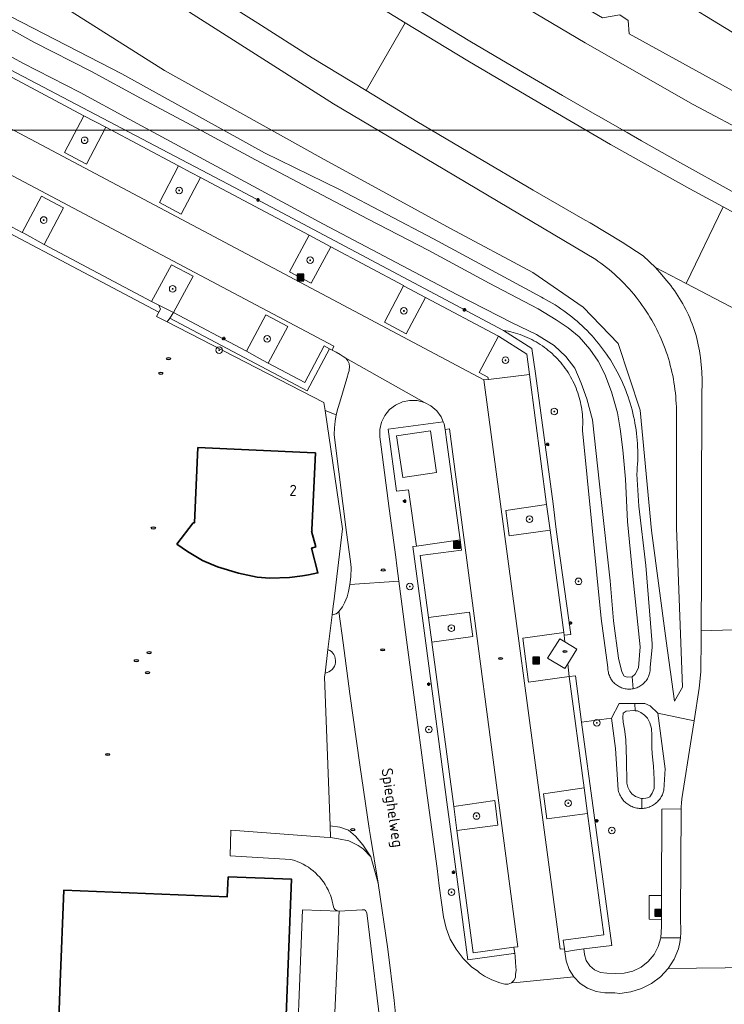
# Model space of a CAD drawing. Header units: metres. Extents: x 152610 to 160096, y 456114 to 462495.
# Tile 204 of 256: x 156721 to 156807, y 461602 to 461721. Entities that reach past the tile are written whole.
import ezdxf
from ezdxf.enums import TextEntityAlignment as Align

# ---------------------------------------------------------------- set-up
doc = ezdxf.new("R2010")
doc.units = ezdxf.units.M
doc.header["$LTSCALE"] = 0.5
doc.layers.get('0').update_dxf_attribs({"linetype": 'CONTINUOUS'})
for name, color, linetype, lineweight in [('B-PV-GR-BEPLANTING_CULTUUR_BODEMBEDEKKER-GV', 251, 'CONTINUOUS', 18), ('B-PV-GR-BOOM-S', 251, 'CONTINUOUS', 25), ('B-PV-GR-GROENVOORZIENING-G', 252, 'CONTINUOUS', 18), ('B-PV-GR-HAAG-GV', 251, 'CONTINUOUS', 13), ('B-PV-GW-TALUD_KRUIN-G', 251, 'CONTINUOUS', 18), ('B-PV-IE-MEUBILAIR-S', 251, 'CONTINUOUS', 25), ('B-PV-IE-MEUBILAIR_WEGMEUBILAIR_AFVALBAK-S', 251, 'CONTINUOUS', 25), ('B-PV-OG-BEBOUWING-GV', 6, 'CONTINUOUS', 35), ('B-PV-OG-BEBOUWING-T18', 1, 'CONTINUOUS', 18), ('B-PV-OG-BEBOUWING_OVERBOUWING-GV', 251, 'CONTINUOUS', 18), ('B-PV-OG-TERREIN_BEGROEID-GV', 251, 'CONTINUOUS', 18), ('B-PV-OG-TERREIN_OEVER-GV', 251, 'CONTINUOUS', 18), ('B-PV-OG-TOPOGRAFIE-T18', 1, 'CONTINUOUS', 18), ('B-PV-OG-WATER_SLOOT-GV', 251, 'CONTINUOUS', 18), ('B-PV-VH-GESLOTENVERHARDING-GV', 251, 'CONTINUOUS', 18), ('B-PV-VH-GESLOTENVERHARDING_ASFALT-GV', 251, 'CONTINUOUS', 18), ('B-PV-VH-ONVERHARD_ZAND-GV', 251, 'CONTINUOUS', 18), ('B-PV-VH-OPENVERHARDING_BETONSTRAATSTEEN-GV', 251, 'CONTINUOUS', 18), ('B-PV-VH-OPENVERHARDING_TEGEL-GV', 251, 'CONTINUOUS', 18)]:
    doc.layers.add(name, color=color, linetype=linetype, lineweight=lineweight)
doc.styles.add('NLCS-ISO', font='NLCS-ISO.ttf')
doc.styles.add('NLCS-ISO-M750-T18', font='NLCS-ISO.ttf', dxfattribs={"height": 1.35})

# ---------------------------------------------------------------- blocks, each defined once
blk = doc.blocks.new('SIE-WEG_AFVALBAK-SO')
h = blk.add_hatch(color=256)
h.dxf.hatch_style = 1
h.paths.add_polyline_path([(-1.5, -1.5), (1.5, -1.5), (1.5, 1.5), (-1.5, 1.5)])
for points in [[(-2, -2), (2, -2), (2, 2), (-2, 2)], [(-1.5, -1.5), (1.5, -1.5), (1.5, 1.5), (-1.5, 1.5)]]:
    blk.add_lwpolyline(points, close=True)
blk = doc.blocks.new('SIE-MEUBILAIR_PAAL_LICHTMAST-SO')
for points in [[(-0.62, 0), (-1, 0)], [(-0.71, 0.71), (-0.44, 0.44)], [(0, 1), (0, 0.62)], [(0.44, 0.44), (0.71, 0.71)], [(1, 0), (0.62, 0)], [(-0.71, -0.71), (-0.44, -0.44)], [(0, -0.62), (0, -1)], [(0.44, -0.44), (0.71, -0.71)]]:
    blk.add_lwpolyline(points)
blk.add_circle((0, 0), 0.5)
blk = doc.blocks.new('SIE-MEUBILAIR_PUT_RIOOLPUT-SO')
blk.add_ellipse((0, 0), major_axis=(1.25, 0), ratio=0.54)
blk = doc.blocks.new('SGR-BOOM_GBKN-SO')
at = {"linetype": 'ByBlock', "lineweight": 18}
h = blk.add_hatch(color=0, dxfattribs=at)
h.dxf.hatch_style = 1
edge = h.paths.add_edge_path()
edge.add_arc((0, 0), 0.25, 0, 360)
at = {"color": 0, "linetype": 'ByBlock', "lineweight": 18}
for radius in [2, 0.25]:
    blk.add_circle((0, 0), radius, dxfattribs=at)
at = {"color": 0, "linetype": 'ByBlock', "lineweight": 18, "style": 'NLCS-ISO'}
blk.add_attdef('SOORT', (2.5, 0), '', height=1.5, dxfattribs=at)

msp = doc.modelspace()

# ---------------------------------------------------------------- linework, layer by layer
at = {"layer": 'B-PV-GR-BEPLANTING_CULTUUR_BODEMBEDEKKER-GV', "flags": 128}
for points in [[(156731.786, 461708.22), (156729.139, 461709.602), (156726.801, 461705.174), (156729.445, 461703.775)], [(156742.09, 461702.755), (156740.616, 461703.542), (156738.293, 461699.096), (156740.929, 461697.708), (156743.267, 461702.126), (156742.168, 461702.713)], [(156726.666, 461698.476), (156724.018, 461699.898), (156721.672, 461695.487), (156721.862, 461695.384), (156724.337, 461694.049)], [(156759.051, 461693.736), (156756.424, 461695.159), (156754.058, 461690.729), (156756.686, 461689.333)], [(156742.402, 461690.183), (156739.749, 461691.574), (156737.339, 461687.146), (156738.231, 461686.687), (156739.985, 461685.785)], [(156770.541, 461687.625), (156767.859, 461689.03), (156765.544, 461684.611), (156768.197, 461683.208)], [(156756.208, 461676.302), (156739.541, 461685.119), (156739.23, 461684.653), (156758.225, 461674.906), (156758.369, 461673.925), (156759.718, 461673.401), (156759.904, 461674.174), (156760.142, 461674.932), (156761.013, 461677.811), (156761.203, 461678.524), (156761.268, 461678.722), (156761.294, 461678.843), (156761.333, 461679.224), (156761.272, 461679.602), (156761.116, 461679.952), (156760.875, 461680.25), (156760.565, 461680.475), (156760.17, 461680.709), (156759.687, 461680.971), (156759.207, 461681.236), (156758.891, 461681.402)], [(156753.833, 461684.091), (156751.183, 461685.518), (156748.828, 461681.098), (156750.784, 461680.037), (156751.455, 461679.673)], [(156782.802, 461680.761), (156779.362, 461682.945), (156777.017, 461678.526), (156778.091, 461677.964), (156778.139, 461677.678), (156783.106, 461678.3)], [(156785.612, 461659.423), (156785.177, 461662.525), (156780.236, 461661.82), (156780.664, 461658.764)], [(156776.241, 461646.556), (156775.86, 461649.514), (156770.886, 461648.869), (156771.304, 461645.853)], [(156787.317, 461646.701), (156787.276, 461647.031), (156782.312, 461646.355), (156783.01, 461641.043), (156787.933, 461641.723), (156787.744, 461643.251), (156787.38, 461642.665), (156785.286, 461643.918), (156786.806, 461646.279), (156787.416, 461645.9)], [(156790.156, 461625.122), (156789.749, 461628.241), (156784.819, 461627.511), (156785.219, 461624.469)], [(156779.286, 461623.709), (156778.904, 461626.677), (156773.947, 461625.985), (156774.316, 461623.044)]]:
    msp.add_lwpolyline(points, close=True, dxfattribs=at)
msp.add_lwpolyline([(156767.166, 461598.042), (156766.743, 461602.472), (156765.947, 461608.689), (156764.8, 461616.69), (156763.882, 461619.874), (156762.988, 461620.825), (156762.363, 461621.261), (156761.25, 461621.818), (156759.988, 461622.066), (156759.01, 461622.208), (156758.258, 461622.262), (156746.961, 461623.091), (156746.849, 461619.995), (156754.178, 461619.566), (156754.358, 461619.517), (156754.706, 461619.409), (156755.049, 461619.282), (156755.385, 461619.138), (156755.712, 461618.976), (156756.031, 461618.797), (156756.34, 461618.602), (156756.638, 461618.391), (156756.924, 461618.165), (156757.199, 461617.924), (156757.46, 461617.669), (156757.708, 461617.401), (156757.942, 461617.12), (156758.16, 461616.827), (156758.363, 461616.523), (156758.549, 461616.209), (156758.719, 461615.886), (156758.872, 461615.554), (156759.007, 461615.214), (156759.124, 461614.868), (156759.223, 461614.517), (156759.304, 461614.161), (156759.365, 461613.801), (156759.452, 461613.625), (156759.561, 461613.499), (156759.763, 461613.391), (156760.074, 461613.297), (156762.856, 461613.448), (156763.129, 461613.445), (156763.266, 461613.352), (156763.423, 461613.073), (156765.33, 461597.409)], dxfattribs=at)
at = {"layer": 'B-PV-GR-GROENVOORZIENING-G'}
msp.add_lwpolyline([(156654.254, 461199.56), (157279.902, 461199.56), (157279.902, 461707.86), (156654.254, 461707.86)], close=True, dxfattribs=at)
msp.add_lwpolyline([(156654.254, 461199.56), (157279.902, 461199.56), (157279.902, 461707.86), (156654.254, 461707.86)], close=True, dxfattribs=at)
at = {"layer": 'B-PV-GR-HAAG-GV', "flags": 128}
msp.add_lwpolyline([(156720.444, 461714.234), (156729.139, 461709.602), (156731.786, 461708.22), (156740.616, 461703.542), (156742.09, 461702.755), (156742.168, 461702.713), (156743.267, 461702.126), (156756.424, 461695.159), (156759.051, 461693.736), (156767.868, 461689.047), (156767.859, 461689.03), (156770.541, 461687.625), (156779.362, 461682.945), (156782.802, 461680.761), (156783.106, 461678.3), (156785.177, 461662.525), (156785.612, 461659.423), (156787.276, 461647.031), (156787.317, 461646.701), (156788.113, 461646.778), (156786.355, 461659.523), (156785.973, 461662.628), (156783.85, 461678.398), (156783.399, 461681.442), (156779.959, 461683.626), (156747.371, 461700.924), (156717.768, 461716.488)], dxfattribs=at)
for points in [[(156713.16, 461699.994), (156709.986, 461701.675), (156709.621, 461700.947), (156738.209, 461685.824), (156738.424, 461686.215), (156738.231, 461686.687), (156737.339, 461687.146), (156724.337, 461694.049), (156721.862, 461695.384), (156721.672, 461695.487)], [(156748.828, 461681.098), (156739.985, 461685.785), (156739.541, 461685.119), (156756.208, 461676.302), (156758.891, 461681.402), (156758.24, 461681.744), (156755.896, 461677.316), (156751.455, 461679.673), (156750.784, 461680.037)], [(156774.877, 461657.004), (156774.717, 461658.248), (156769.434, 461657.505), (156768.997, 461657.444), (156770.142, 461648.771), (156770.561, 461645.75), (156773.203, 461625.892), (156773.572, 461622.951), (156775.668, 461607.407), (156781.165, 461608.149), (156781.326, 461608.171), (156781.232, 461608.919), (156776.311, 461608.251), (156774.316, 461623.044), (156773.947, 461625.985), (156771.304, 461645.853), (156770.886, 461648.869), (156769.897, 461656.358)], [(156789.43, 461636.194), (156788.681, 461641.794), (156787.933, 461641.723), (156789.749, 461628.241), (156790.156, 461625.122), (156792.117, 461610.421), (156787.195, 461609.769), (156787.343, 461608.745), (156787.393, 461608.347), (156788.568, 461608.552), (156789.693, 461608.714), (156793.08, 461609.129), (156790.9, 461625.219)]]:
    msp.add_lwpolyline(points, close=True, dxfattribs=at)
at = {"layer": 'B-PV-GW-TALUD_KRUIN-G', "flags": 128}
for points in [[(156679.984, 461796.003), (156680.865, 461795.568), (156687.659, 461791.268), (156693.88, 461786.084), (156698.905, 461782.841), (156700.45, 461784.149), (156701.822, 461783.187), (156701.182, 461781.218), (156713.038, 461774.423), (156725.428, 461765.803), (156727.246, 461766.697), (156728.417, 461765.831), (156727.961, 461763.932), (156742.815, 461753.264), (156758.097, 461742.237), (156760.392, 461742.989), (156761.491, 461742.478), (156761.251, 461740.161), (156778.344, 461729.52), (156791.971, 461721.484), (156794.073, 461721.857), (156795.083, 461721.157), (156795.187, 461719.548), (156827.036, 461702.036)], [(156801.662, 461640.403), (156800.905, 461659.701), (156800.914, 461673.943), (156800.905, 461674.367), (156800.888, 461674.791), (156800.863, 461675.214), (156800.829, 461675.637), (156800.788, 461676.058), (156800.739, 461676.48), (156800.682, 461676.9), (156800.617, 461677.319), (156800.544, 461677.736), (156800.464, 461678.153), (156800.375, 461678.567), (156800.279, 461678.98), (156800.175, 461679.391), (156800.063, 461679.8), (156799.943, 461680.207), (156799.816, 461680.612), (156799.681, 461681.014), (156799.539, 461681.413), (156799.389, 461681.81), (156799.232, 461682.203), (156799.067, 461682.594), (156798.895, 461682.982), (156798.716, 461683.366), (156798.529, 461683.747), (156798.335, 461684.124), (156798.135, 461684.497), (156797.927, 461684.867), (156797.712, 461685.232), (156797.49, 461685.594), (156797.262, 461685.951), (156797.027, 461686.304), (156796.785, 461686.652), (156796.537, 461686.996), (156796.282, 461687.335), (156796.021, 461687.669), (156795.754, 461687.998), (156795.481, 461688.322), (156795.201, 461688.641), (156794.916, 461688.955), (156794.624, 461689.263), (156794.327, 461689.565), (156794.024, 461689.862), (156793.716, 461690.153), (156793.402, 461690.438), (156793.083, 461690.718), (156792.759, 461690.991), (156792.43, 461691.258), (156792.095, 461691.519), (156791.756, 461691.773), (156791.412, 461692.021), (156791.155, 461692.2), (156772.847, 461703.087), (156759.369, 461711.061), (156736.506, 461725.69)]]:
    msp.add_lwpolyline(points, dxfattribs=at)
at = {"layer": 'B-PV-OG-BEBOUWING-GV', "flags": 128}
for points in [[(156756.174, 461668.838), (156742.961, 461669.443), (156742.543, 461660.302), (156742.383, 461660.31), (156740.409, 461657.754), (156741.713, 461656.845), (156743.53, 461655.746), (156745.334, 461654.974), (156747.857, 461654.208), (156750.153, 461653.76), (156751.669, 461653.623), (156754.035, 461653.717), (156755.606, 461653.914), (156756.334, 461654.006), (156757.501, 461654.247), (156756.729, 461657.258), (156757.232, 461657.403), (156756.733, 461659.309), (156756.795, 461659.35), (156756.77, 461659.484), (156757.196, 461668.791)], [(156746.607, 461617.462), (156746.511, 461615.034), (156726.711, 461615.826), (156726.284, 461604.684), (156725.938, 461595.68), (156725.91, 461594.936), (156745.824, 461594.139), (156745.727, 461591.707), (156751.199, 461591.488), (156753.281, 461591.42), (156754.297, 461617.159)]]:
    msp.add_lwpolyline(points, close=True, dxfattribs=at)
at = {"layer": 'B-PV-OG-BEBOUWING_OVERBOUWING-GV', "flags": 128}
msp.add_lwpolyline([(156771.868, 461666.417), (156771.138, 461671.452), (156767.028, 461670.856), (156767.758, 461665.821)], close=True, dxfattribs=at)
at = {"layer": 'B-PV-OG-TERREIN_BEGROEID-GV', "flags": 128}
for points in [[(156792.667, 461728.948), (156815.539, 461714.934)], [(156815.539, 461714.934), (156792.667, 461728.948)], [(156736.506, 461725.69), (156759.369, 461711.061), (156772.847, 461703.087), (156791.155, 461692.2), (156791.412, 461692.021), (156791.756, 461691.773), (156792.095, 461691.519), (156792.43, 461691.258), (156792.759, 461690.991), (156793.083, 461690.718), (156793.402, 461690.438), (156793.716, 461690.153), (156794.024, 461689.862), (156794.327, 461689.565), (156794.624, 461689.263), (156794.916, 461688.955), (156795.201, 461688.641), (156795.481, 461688.322), (156795.754, 461687.998), (156796.021, 461687.669), (156796.282, 461687.335), (156796.537, 461686.996), (156796.785, 461686.652), (156797.027, 461686.304), (156797.262, 461685.951), (156797.49, 461685.594), (156797.712, 461685.232), (156797.927, 461684.867), (156798.135, 461684.497), (156798.335, 461684.124), (156798.529, 461683.747), (156798.716, 461683.366), (156798.895, 461682.982), (156799.067, 461682.594), (156799.232, 461682.203), (156799.389, 461681.81), (156799.539, 461681.413), (156799.681, 461681.014), (156799.816, 461680.612), (156799.943, 461680.207), (156800.063, 461679.8), (156800.175, 461679.391), (156800.279, 461678.98), (156800.375, 461678.567), (156800.464, 461678.153), (156800.544, 461677.736), (156800.617, 461677.319), (156800.682, 461676.9), (156800.739, 461676.48), (156800.788, 461676.058), (156800.829, 461675.637), (156800.863, 461675.214), (156800.888, 461674.791), (156800.905, 461674.367), (156800.914, 461673.943), (156800.905, 461659.701), (156801.662, 461640.403), (156800.696, 461638.709), (156799.679, 461646.024), (156797.883, 461659.391), (156796.539, 461673.955), (156793.842, 461682.024), (156789.616, 461686.438), (156783.52, 461690.629), (156773.55, 461695.966), (156757.897, 461704.545), (156738.92, 461715.103), (156727.617, 461722.248)], [(156727.617, 461722.248), (156738.92, 461715.103), (156757.897, 461704.545), (156773.55, 461695.966), (156783.52, 461690.629), (156789.616, 461686.438), (156793.842, 461682.024), (156796.539, 461673.955), (156797.883, 461659.391), (156799.679, 461646.024), (156800.696, 461638.709), (156801.662, 461640.403), (156800.905, 461659.701), (156800.914, 461673.943), (156800.905, 461674.367), (156800.888, 461674.791), (156800.863, 461675.214), (156800.829, 461675.637), (156800.788, 461676.058), (156800.739, 461676.48), (156800.682, 461676.9), (156800.617, 461677.319), (156800.544, 461677.736), (156800.464, 461678.153), (156800.375, 461678.567), (156800.279, 461678.98), (156800.175, 461679.391), (156800.063, 461679.8), (156799.943, 461680.207), (156799.816, 461680.612), (156799.681, 461681.014), (156799.539, 461681.413), (156799.389, 461681.81), (156799.232, 461682.203), (156799.067, 461682.594), (156798.895, 461682.982), (156798.716, 461683.366), (156798.529, 461683.747), (156798.335, 461684.124), (156798.135, 461684.497), (156797.927, 461684.867), (156797.712, 461685.232), (156797.49, 461685.594), (156797.262, 461685.951), (156797.027, 461686.304), (156796.785, 461686.652), (156796.537, 461686.996), (156796.282, 461687.335), (156796.021, 461687.669), (156795.754, 461687.998), (156795.481, 461688.322), (156795.201, 461688.641), (156794.916, 461688.955), (156794.624, 461689.263), (156794.327, 461689.565), (156794.024, 461689.862), (156793.716, 461690.153), (156793.402, 461690.438), (156793.083, 461690.718), (156792.759, 461690.991), (156792.43, 461691.258), (156792.095, 461691.519), (156791.756, 461691.773), (156791.412, 461692.021), (156791.155, 461692.2), (156772.847, 461703.087), (156759.369, 461711.061), (156736.506, 461725.69)], [(156777.809, 461725.638), (156789.881, 461718.447), (156802.924, 461710.982), (156810.244, 461707.09)], [(156720.339, 461721.583), (156733.724, 461714.699), (156751.043, 461705.135), (156760.125, 461700.683), (156771.51, 461694.696), (156784.557, 461687.652), (156784.793, 461687.53), (156785.158, 461687.334), (156785.518, 461687.131), (156785.875, 461686.921), (156786.227, 461686.704), (156786.575, 461686.481), (156786.919, 461686.25), (156787.258, 461686.014), (156787.593, 461685.77), (156787.922, 461685.52), (156788.247, 461685.264), (156788.567, 461685.002), (156788.882, 461684.734), (156789.191, 461684.459), (156789.495, 461684.179), (156789.794, 461683.892), (156790.087, 461683.6), (156790.375, 461683.303), (156790.656, 461683), (156790.932, 461682.691), (156791.201, 461682.378), (156791.465, 461682.059), (156791.722, 461681.735), (156791.973, 461681.406), (156792.218, 461681.072), (156792.456, 461680.734), (156792.687, 461680.391), (156792.912, 461680.044), (156793.13, 461679.692), (156793.341, 461679.337), (156793.546, 461678.977), (156793.743, 461678.613), (156793.933, 461678.246), (156794.116, 461677.875), (156794.292, 461677.5), (156794.461, 461677.123), (156794.622, 461676.742), (156794.776, 461676.358), (156794.922, 461675.971), (156795.061, 461675.581), (156795.193, 461675.189), (156795.316, 461674.794), (156795.433, 461674.397), (156795.541, 461673.998), (156795.641, 461673.597), (156795.734, 461673.194), (156795.819, 461672.789), (156795.897, 461672.382), (156795.966, 461671.974), (156796.027, 461671.565), (156796.081, 461671.155), (156796.127, 461670.744), (156796.164, 461670.332), (156796.194, 461669.919), (156796.216, 461669.506), (156796.229, 461669.093), (156796.235, 461668.679), (156796.233, 461668.266), (156796.222, 461667.852), (156796.204, 461667.439), (156796.177, 461667.026), (156796.143, 461666.613), (156796.101, 461666.202), (156796.361, 461662.323), (156797.226, 461655.137), (156797.994, 461645.685), (156797.996, 461645.239), (156797.75, 461642.855), (156797.751, 461642.808), (156797.751, 461642.664), (156797.742, 461642.521), (156797.725, 461642.379), (156797.701, 461642.238), (156797.668, 461642.098), (156797.628, 461641.96), (156797.58, 461641.825), (156797.525, 461641.693), (156797.462, 461641.564), (156797.392, 461641.439), (156797.316, 461641.318), (156797.233, 461641.201), (156797.143, 461641.089), (156797.047, 461640.982), (156796.946, 461640.881), (156796.839, 461640.786), (156796.727, 461640.696), (156796.61, 461640.613), (156796.488, 461640.537), (156796.363, 461640.468), (156796.234, 461640.406), (156796.101, 461640.351), (156795.966, 461640.303), (156795.828, 461640.263), (156795.689, 461640.231), (156795.672, 461640.228), (156795.547, 461640.207), (156795.405, 461640.19), (156795.262, 461640.182), (156795.119, 461640.182), (156794.975, 461640.189), (156794.833, 461640.205), (156794.692, 461640.228), (156794.552, 461640.26), (156794.414, 461640.299), (156794.278, 461640.345), (156794.146, 461640.4), (156794.016, 461640.461), (156793.89, 461640.53), (156793.768, 461640.605), (156793.651, 461640.688), (156793.538, 461640.776), (156793.431, 461640.871), (156793.329, 461640.972), (156793.232, 461641.078), (156793.142, 461641.189), (156793.058, 461641.306), (156792.981, 461641.426), (156792.911, 461641.551), (156792.847, 461641.68), (156792.791, 461641.812), (156792.742, 461641.946), (156792.701, 461642.084), (156792.668, 461642.223), (156792.643, 461642.364), (156792.625, 461642.507), (156792.616, 461642.65), (156792.614, 461642.793), (156791.799, 461648.744), (156789.532, 461671.494), (156789.542, 461671.624), (156789.559, 461671.925), (156789.568, 461672.226), (156789.569, 461672.527), (156789.562, 461672.828), (156789.547, 461673.129), (156789.524, 461673.43), (156789.493, 461673.729), (156789.454, 461674.028), (156789.407, 461674.326), (156789.353, 461674.622), (156789.29, 461674.917), (156789.22, 461675.209), (156789.142, 461675.501), (156789.056, 461675.789), (156788.963, 461676.076), (156788.862, 461676.359), (156788.753, 461676.641), (156788.637, 461676.919), (156788.514, 461677.193), (156788.383, 461677.465), (156788.246, 461677.733), (156788.101, 461677.997), (156787.949, 461678.257), (156787.791, 461678.514), (156787.626, 461678.765), (156787.453, 461679.013), (156787.275, 461679.255), (156787.09, 461679.493), (156786.899, 461679.726), (156786.702, 461679.954), (156786.499, 461680.176), (156786.29, 461680.393), (156786.075, 461680.605), (156785.855, 461680.81), (156785.629, 461681.01), (156785.398, 461681.203), (156785.163, 461681.391), (156784.922, 461681.572), (156784.676, 461681.746), (156784.426, 461681.914), (156784.172, 461682.076), (156783.913, 461682.23), (156783.651, 461682.378), (156783.384, 461682.518), (156783.114, 461682.652), (156782.841, 461682.778), (156782.564, 461682.897), (156782.284, 461683.008), (156782.001, 461683.112), (156781.716, 461683.209), (156781.428, 461683.298), (156781.138, 461683.379), (156780.846, 461683.453), (156780.552, 461683.518), (156780.256, 461683.576), (156779.959, 461683.626), (156783.399, 461681.442), (156783.85, 461678.398), (156785.973, 461662.628), (156786.355, 461659.523), (156788.113, 461646.778), (156787.317, 461646.701), (156787.416, 461645.9), (156788.841, 461645.016), (156787.744, 461643.251), (156787.933, 461641.723), (156788.681, 461641.794), (156789.43, 461636.194), (156793.049, 461636.679), (156793.999, 461638.439), (156795.865, 461638.449), (156797.073, 461638.456), (156797.741, 461638.138), (156798.679, 461637.288), (156803.049, 461636.354), (156803.674, 461640.293), (156803.871, 461642.295), (156803.909, 461646.332), (156803.913, 461647.251), (156803.947, 461654.306), (156803.966, 461666.57), (156803.999, 461671.622), (156804.011, 461675.606), (156804.04, 461677.608), (156804.002, 461678.612), (156803.838, 461680.354), (156803.81, 461680.593), (156803.713, 461681.154), (156803.644, 461681.527), (156803.567, 461681.898), (156803.482, 461682.268), (156803.389, 461682.636), (156803.289, 461683.001), (156803.181, 461683.365), (156803.065, 461683.726), (156802.941, 461684.085), (156802.81, 461684.441), (156802.672, 461684.794), (156802.526, 461685.144), (156802.373, 461685.491), (156802.213, 461685.835), (156802.045, 461686.175), (156801.87, 461686.512), (156801.689, 461686.844), (156801.5, 461687.173), (156801.304, 461687.498), (156801.102, 461687.819), (156800.892, 461688.135), (156800.677, 461688.447), (156800.454, 461688.754), (156800.225, 461689.057), (156799.99, 461689.354), (156799.752, 461689.643), (156799.324, 461690.155), (156799.159, 461690.37), (156798.374, 461691.237), (156796.898, 461692.649), (156794.361, 461694.324), (156790.449, 461696.654), (156789.869, 461696.98), (156783.581, 461700.625), (156776.56, 461704.712), (156769.471, 461708.922), (156763.319, 461712.676), (156756.794, 461716.647), (156750.198, 461720.83), (156744.133, 461724.729)], [(156762.839, 461724.093), (156768.07, 461720.893), (156775.641, 461716.263), (156783.406, 461711.705), (156792.933, 461706.142), (156802.554, 461700.782), (156806.588, 461698.597), (156810.461, 461696.498)], [(156808.04, 461700.253), (156801.031, 461704.122), (156796.68, 461706.59), (156794.93, 461707.594), (156791.458, 461709.559), (156791.32, 461709.645), (156787.103, 461712.062), (156781.797, 461715.186), (156775.885, 461718.663), (156769.726, 461722.405)], [(156827.036, 461702.036), (156795.187, 461719.548), (156795.083, 461721.157), (156794.073, 461721.857)], [(156794.073, 461721.857), (156795.083, 461721.157), (156795.187, 461719.548), (156827.036, 461702.036)]]:
    msp.add_lwpolyline(points, dxfattribs=at)
for points in [[(156769.509, 461675.118), (156768.605, 461675.14), (156767.718, 461674.958), (156766.895, 461674.581), (156766.179, 461674.027), (156765.606, 461673.326), (156765.206, 461672.514), (156765, 461671.633), (156764.998, 461670.728), (156765.163, 461669.518), (156766.129, 461662.063), (156766.911, 461656.143), (156767.04, 461655.106), (156767.293, 461653.248), (156767.564, 461651.131), (156768.227, 461646.169), (156769.283, 461638.285), (156770.721, 461627.317), (156771.917, 461618.448), (156772.184, 461616.375), (156772.701, 461612.611), (156773.017, 461611.229), (156773.526, 461609.906), (156774.219, 461608.669), (156775.08, 461607.543), (156776.093, 461606.551), (156776.849, 461606.026), (156777.05, 461605.826), (156777.669, 461605.415), (156778.542, 461604.978), (156779.523, 461604.609), (156780.113, 461604.448), (156780.533, 461604.445), (156780.925, 461604.596), (156781.233, 461604.882), (156781.414, 461605.261), (156781.443, 461605.68), (156781.495, 461606.113), (156781.444, 461607.067), (156781.37, 461607.823), (156781.326, 461608.171), (156781.165, 461608.149), (156775.668, 461607.407), (156773.572, 461622.951), (156773.203, 461625.892), (156770.561, 461645.75), (156770.142, 461648.771), (156768.997, 461657.444), (156769.434, 461657.505), (156768.482, 461664.334), (156767.015, 461664.156), (156766.006, 461671.659), (156772.671, 461672.558), (156772.413, 461673.156), (156771.876, 461673.885), (156771.189, 461674.473), (156770.386, 461674.891)], [(156759.718, 461673.401), (156758.369, 461673.925), (156760.465, 461659.608), (156759.402, 461650.772), (156759.374, 461650.537), (156759.209, 461649.172), (156759.684, 461649.294), (156759.884, 461649.405), (156760.033, 461649.578), (156760.202, 461649.773), (156760.457, 461650.157), (156760.709, 461650.617), (156761.026, 461651.377), (156761.213, 461652.005), (156761.373, 461652.835), (156761.476, 461653.786), (156761.513, 461654.931), (156761.425, 461655.656), (156760.971, 461659.149), (156759.566, 461670.003), (156759.481, 461671.032), (156759.506, 461671.826), (156759.586, 461672.617)], [(156799.022, 461610.061), (156799.089, 461611.431), (156799.092, 461612.298), (156797.623, 461612.304), (156797.633, 461615.192), (156799.102, 461615.187), (156799.14, 461625.657), (156801.491, 461625.679), (156801.506, 461625.95), (156801.514, 461626.36), (156801.554, 461626.892), (156802.729, 461634.343), (156803.049, 461636.354), (156798.679, 461637.288), (156799.566, 461630.511), (156799.397, 461627.96), (156799.361, 461627.814), (156799.318, 461627.67), (156799.268, 461627.528), (156799.209, 461627.39), (156799.144, 461627.255), (156799.071, 461627.123), (156798.992, 461626.995), (156798.905, 461626.872), (156798.813, 461626.754), (156798.714, 461626.641), (156798.609, 461626.533), (156798.499, 461626.431), (156798.384, 461626.334), (156798.263, 461626.244), (156798.138, 461626.161), (156798.009, 461626.084), (156797.875, 461626.015), (156797.739, 461625.953), (156797.599, 461625.898), (156797.456, 461625.85), (156797.311, 461625.81), (156797.164, 461625.778), (156797.016, 461625.754), (156796.867, 461625.738), (156796.73, 461625.73), (156796.716, 461625.729), (156796.566, 461625.729), (156796.416, 461625.736), (156796.266, 461625.752), (156796.118, 461625.776), (156795.971, 461625.807), (156795.826, 461625.846), (156795.683, 461625.893), (156795.543, 461625.948), (156795.406, 461626.009), (156795.272, 461626.078), (156795.143, 461626.154), (156795.017, 461626.237), (156794.896, 461626.326), (156794.78, 461626.422), (156794.67, 461626.524), (156794.564, 461626.631), (156794.465, 461626.744), (156794.372, 461626.862), (156794.285, 461626.985), (156794.205, 461627.112), (156794.132, 461627.243), (156794.066, 461627.378), (156794.007, 461627.516), (156793.955, 461627.658), (156793.911, 461627.801), (156793.875, 461627.947), (156793.867, 461627.987), (156793.532, 461632.973), (156793.049, 461636.679), (156789.43, 461636.194), (156790.9, 461625.219), (156793.08, 461609.129), (156789.693, 461608.714), (156789.784, 461608.05), (156789.996, 461607.311), (156790.413, 461606.665), (156791, 461606.168), (156791.705, 461605.862), (156792.469, 461605.774), (156793.487, 461605.723), (156794.584, 461605.765), (156795.649, 461606.034), (156796.635, 461606.517), (156797.499, 461607.194), (156798.204, 461608.036), (156798.719, 461609.006)], [(156759.01, 461622.208), (156759.988, 461622.066), (156761.25, 461621.818), (156762.363, 461621.261), (156762.988, 461620.825), (156763.882, 461619.874), (156762.934, 461621.339), (156762.058, 461622.366), (156761.209, 461623.095), (156760.166, 461623.473), (156758.958, 461623.632)]]:
    msp.add_lwpolyline(points, close=True, dxfattribs=at)
at = {"layer": 'B-PV-OG-TERREIN_OEVER-GV', "flags": 128}
for points in [[(156714.909, 461723.07), (156723.093, 461718.553), (156730.062, 461715), (156736.005, 461711.769), (156743.42, 461707.806), (156749.94, 461704.298), (156757.209, 461700.465), (156763.571, 461697.114), (156770.84, 461693.347), (156778.229, 461689.331), (156784.169, 461686.227), (156786.369, 461684.913), (156787.806, 461683.936), (156789.138, 461682.841), (156790.447, 461681.351), (156791.453, 461679.886), (156792.236, 461678.328), (156793.036, 461676.179), (156793.76, 461673.662), (156794.099, 461671.695), (156794.416, 461669.162), (156794.764, 461665.593), (156795.003, 461660.486), (156795.632, 461653.832), (156796.52, 461645.316), (156796.338, 461642.754), (156795.922, 461641.99), (156795.569, 461641.66), (156795.672, 461640.228), (156795.689, 461640.231), (156795.828, 461640.263), (156795.966, 461640.303), (156796.101, 461640.351), (156796.234, 461640.406), (156796.363, 461640.468), (156796.488, 461640.537), (156796.61, 461640.613), (156796.727, 461640.696), (156796.839, 461640.786), (156796.946, 461640.881), (156797.047, 461640.982), (156797.143, 461641.089), (156797.233, 461641.201), (156797.316, 461641.318), (156797.392, 461641.439), (156797.462, 461641.564), (156797.525, 461641.693), (156797.58, 461641.825), (156797.628, 461641.96), (156797.668, 461642.098), (156797.701, 461642.238), (156797.725, 461642.379), (156797.742, 461642.521), (156797.751, 461642.664), (156797.751, 461642.808), (156797.75, 461642.855), (156797.996, 461645.239), (156797.994, 461645.685), (156797.226, 461655.137), (156796.361, 461662.323), (156796.101, 461666.202), (156796.143, 461666.613), (156796.177, 461667.026), (156796.204, 461667.439), (156796.222, 461667.852), (156796.233, 461668.266), (156796.235, 461668.679), (156796.229, 461669.093), (156796.216, 461669.506), (156796.194, 461669.919), (156796.164, 461670.332), (156796.127, 461670.744), (156796.081, 461671.155), (156796.027, 461671.565), (156795.966, 461671.974), (156795.897, 461672.382), (156795.819, 461672.789), (156795.734, 461673.194), (156795.641, 461673.597), (156795.541, 461673.998), (156795.433, 461674.397), (156795.316, 461674.794), (156795.193, 461675.189), (156795.061, 461675.581), (156794.922, 461675.971), (156794.776, 461676.358), (156794.622, 461676.742), (156794.461, 461677.123), (156794.292, 461677.5), (156794.116, 461677.875), (156793.933, 461678.246), (156793.743, 461678.613), (156793.546, 461678.977), (156793.341, 461679.337), (156793.13, 461679.692), (156792.912, 461680.044), (156792.687, 461680.391), (156792.456, 461680.734), (156792.218, 461681.072), (156791.973, 461681.406), (156791.722, 461681.735), (156791.465, 461682.059), (156791.201, 461682.378), (156790.932, 461682.691), (156790.656, 461683), (156790.375, 461683.303), (156790.087, 461683.6), (156789.794, 461683.892), (156789.495, 461684.179), (156789.191, 461684.459), (156788.882, 461684.734), (156788.567, 461685.002), (156788.247, 461685.264), (156787.922, 461685.52), (156787.593, 461685.77), (156787.258, 461686.014), (156786.919, 461686.25), (156786.575, 461686.481), (156786.227, 461686.704), (156785.875, 461686.921), (156785.518, 461687.131), (156785.158, 461687.334), (156784.793, 461687.53), (156784.557, 461687.652), (156771.51, 461694.696), (156760.125, 461700.683), (156751.043, 461705.135), (156733.724, 461714.699), (156720.339, 461721.583)], [(156717.768, 461716.488), (156747.371, 461700.924), (156779.959, 461683.626), (156780.256, 461683.576), (156780.552, 461683.518), (156780.846, 461683.453), (156781.138, 461683.379), (156781.428, 461683.298), (156781.716, 461683.209), (156782.001, 461683.112), (156782.284, 461683.008), (156782.564, 461682.897), (156782.841, 461682.778), (156783.114, 461682.652), (156783.384, 461682.518), (156783.651, 461682.378), (156783.913, 461682.23), (156784.172, 461682.076), (156784.426, 461681.914), (156784.676, 461681.746), (156784.922, 461681.572), (156785.163, 461681.391), (156785.398, 461681.203), (156785.629, 461681.01), (156785.855, 461680.81), (156786.075, 461680.605), (156786.29, 461680.393), (156786.499, 461680.176), (156786.702, 461679.954), (156786.899, 461679.726), (156787.09, 461679.493), (156787.275, 461679.255), (156787.453, 461679.013), (156787.626, 461678.765), (156787.791, 461678.514), (156787.949, 461678.257), (156788.101, 461677.997), (156788.246, 461677.733), (156788.383, 461677.465), (156788.514, 461677.193), (156788.637, 461676.919), (156788.753, 461676.641), (156788.862, 461676.359), (156788.963, 461676.076), (156789.056, 461675.789), (156789.142, 461675.501), (156789.22, 461675.209), (156789.29, 461674.917), (156789.353, 461674.622), (156789.407, 461674.326), (156789.454, 461674.028), (156789.493, 461673.729), (156789.524, 461673.43), (156789.547, 461673.129), (156789.562, 461672.828), (156789.569, 461672.527), (156789.568, 461672.226), (156789.559, 461671.925), (156789.542, 461671.624), (156789.532, 461671.494), (156791.799, 461648.744), (156792.614, 461642.793), (156792.616, 461642.65), (156792.625, 461642.507), (156792.643, 461642.364), (156792.668, 461642.223), (156792.701, 461642.084), (156792.742, 461641.946), (156792.791, 461641.812), (156792.847, 461641.68), (156792.911, 461641.551), (156792.981, 461641.426), (156793.058, 461641.306), (156793.142, 461641.189), (156793.232, 461641.078), (156793.329, 461640.972), (156793.431, 461640.871), (156793.538, 461640.776), (156793.651, 461640.688), (156793.768, 461640.605), (156793.89, 461640.53), (156794.016, 461640.461), (156794.146, 461640.4), (156794.278, 461640.345), (156794.414, 461640.299), (156794.552, 461640.26), (156794.692, 461640.228), (156794.833, 461640.205), (156794.975, 461640.189), (156795.119, 461640.182), (156795.262, 461640.182), (156795.405, 461640.19), (156795.547, 461640.207), (156795.672, 461640.228), (156795.569, 461641.66), (156794.952, 461641.63), (156794.571, 461641.759), (156794.305, 461642.283), (156793.889, 461643.948), (156793.299, 461648.462), (156792.903, 461653.305), (156791.81, 461663.16), (156790.745, 461672.792), (156790.047, 461675.348), (156789.367, 461677.222), (156788.595, 461679.056), (156787.51, 461680.481), (156786.098, 461681.799), (156783.95, 461683.113), (156781.04, 461684.528), (156774.324, 461687.957), (156758.151, 461696.505), (156734.62, 461709.221), (156728.711, 461712.434), (156721.733, 461715.991), (156713.533, 461720.517)]]:
    msp.add_lwpolyline(points, dxfattribs=at)
for points in [[(156795.923, 461637.568), (156795.865, 461638.449), (156793.999, 461638.439), (156793.049, 461636.679), (156793.532, 461632.973), (156793.867, 461627.987), (156793.875, 461627.947), (156793.911, 461627.801), (156793.955, 461627.658), (156794.007, 461627.516), (156794.066, 461627.378), (156794.132, 461627.243), (156794.205, 461627.112), (156794.285, 461626.985), (156794.372, 461626.862), (156794.465, 461626.744), (156794.564, 461626.631), (156794.67, 461626.524), (156794.78, 461626.422), (156794.896, 461626.326), (156795.017, 461626.237), (156795.143, 461626.154), (156795.272, 461626.078), (156795.406, 461626.009), (156795.543, 461625.948), (156795.683, 461625.893), (156795.826, 461625.846), (156795.971, 461625.807), (156796.118, 461625.776), (156796.266, 461625.752), (156796.416, 461625.736), (156796.566, 461625.729), (156796.716, 461625.729), (156796.73, 461625.73), (156796.737, 461626.946), (156796.521, 461626.965), (156795.956, 461627.172), (156795.508, 461627.485), (156795.276, 461627.818), (156795.023, 461628.309), (156794.909, 461628.781), (156794.854, 461631.604), (156794.794, 461634.092), (156794.61, 461635.319), (156794.467, 461636.171), (156794.444, 461636.795), (156794.48, 461637.287), (156794.814, 461637.499), (156795.752, 461637.577)], [(156797.741, 461638.138), (156797.073, 461638.456), (156795.865, 461638.449), (156795.923, 461637.568), (156796.205, 461637.553), (156796.62, 461637.332), (156797.055, 461637.02), (156797.425, 461636.654), (156797.678, 461636.117), (156797.885, 461635.403), (156797.936, 461634.622), (156797.927, 461633.913), (156797.918, 461633.098), (156797.981, 461632.344), (156798.147, 461630.861), (156798.235, 461629.22), (156798.235, 461628.163), (156797.975, 461627.584), (156797.676, 461627.155), (156797.414, 461627.029), (156797.217, 461626.969), (156796.87, 461626.934), (156796.737, 461626.946), (156796.73, 461625.73), (156796.867, 461625.738), (156797.016, 461625.754), (156797.164, 461625.778), (156797.311, 461625.81), (156797.456, 461625.85), (156797.599, 461625.898), (156797.739, 461625.953), (156797.875, 461626.015), (156798.009, 461626.084), (156798.138, 461626.161), (156798.263, 461626.244), (156798.384, 461626.334), (156798.499, 461626.431), (156798.609, 461626.533), (156798.714, 461626.641), (156798.813, 461626.754), (156798.905, 461626.872), (156798.992, 461626.995), (156799.071, 461627.123), (156799.144, 461627.255), (156799.209, 461627.39), (156799.268, 461627.528), (156799.318, 461627.67), (156799.361, 461627.814), (156799.397, 461627.96), (156799.566, 461630.511), (156798.679, 461637.288)]]:
    msp.add_lwpolyline(points, close=True, dxfattribs=at)
at = {"layer": 'B-PV-OG-WATER_SLOOT-GV', "flags": 128}
msp.add_lwpolyline([(156713.533, 461720.517), (156721.733, 461715.991), (156728.711, 461712.434), (156734.62, 461709.221), (156758.151, 461696.505), (156774.324, 461687.957), (156781.04, 461684.528), (156783.95, 461683.113), (156786.098, 461681.799), (156787.51, 461680.481), (156788.595, 461679.056), (156789.367, 461677.222), (156790.047, 461675.348), (156790.745, 461672.792), (156791.81, 461663.16), (156792.903, 461653.305), (156793.299, 461648.462), (156793.889, 461643.948), (156794.305, 461642.283), (156794.571, 461641.759), (156794.952, 461641.63), (156795.569, 461641.66), (156795.922, 461641.99), (156796.338, 461642.754), (156796.52, 461645.316), (156795.632, 461653.832), (156795.003, 461660.486), (156794.764, 461665.593), (156794.416, 461669.162), (156794.099, 461671.695), (156793.76, 461673.662), (156793.036, 461676.179), (156792.236, 461678.328), (156791.453, 461679.886), (156790.447, 461681.351), (156789.138, 461682.841), (156787.806, 461683.936), (156786.369, 461684.913), (156784.169, 461686.227), (156778.229, 461689.331), (156770.84, 461693.347), (156763.571, 461697.114), (156757.209, 461700.465), (156749.94, 461704.298), (156743.42, 461707.806), (156736.005, 461711.769), (156730.062, 461715), (156723.093, 461718.553), (156714.909, 461723.07)], dxfattribs=at)
msp.add_lwpolyline([(156795.923, 461637.568), (156795.752, 461637.577), (156794.814, 461637.499), (156794.48, 461637.287), (156794.444, 461636.795), (156794.467, 461636.171), (156794.61, 461635.319), (156794.794, 461634.092), (156794.854, 461631.604), (156794.909, 461628.781), (156795.023, 461628.309), (156795.276, 461627.818), (156795.508, 461627.485), (156795.956, 461627.172), (156796.521, 461626.965), (156796.737, 461626.946), (156796.87, 461626.934), (156797.217, 461626.969), (156797.414, 461627.029), (156797.676, 461627.155), (156797.975, 461627.584), (156798.235, 461628.163), (156798.235, 461629.22), (156798.147, 461630.861), (156797.981, 461632.344), (156797.918, 461633.098), (156797.927, 461633.913), (156797.936, 461634.622), (156797.885, 461635.403), (156797.678, 461636.117), (156797.425, 461636.654), (156797.055, 461637.02), (156796.62, 461637.332), (156796.205, 461637.553)], close=True, dxfattribs=at)
at = {"layer": 'B-PV-VH-GESLOTENVERHARDING-GV', "flags": 128}
msp.add_lwpolyline([(156799.102, 461615.187), (156797.633, 461615.192), (156797.623, 461612.304), (156799.092, 461612.298)], close=True, dxfattribs=at)
at = {"layer": 'B-PV-VH-GESLOTENVERHARDING_ASFALT-GV', "flags": 128}
for points in [[(156810.244, 461707.09), (156802.924, 461710.982), (156789.881, 461718.447), (156777.809, 461725.638)], [(156769.726, 461722.405), (156775.885, 461718.663), (156781.797, 461715.186), (156787.103, 461712.062), (156791.32, 461709.645), (156791.458, 461709.559), (156794.93, 461707.594), (156796.68, 461706.59), (156801.031, 461704.122), (156808.04, 461700.253)], [(156810.461, 461696.498), (156806.588, 461698.597), (156802.083, 461689.296), (156816.981, 461681.5)], [(156816.981, 461681.5), (156802.083, 461689.296), (156798.374, 461691.237), (156799.159, 461690.37), (156799.324, 461690.155), (156799.752, 461689.643), (156799.99, 461689.354), (156800.225, 461689.057), (156800.454, 461688.754), (156800.677, 461688.447), (156800.892, 461688.135), (156801.102, 461687.819), (156801.304, 461687.498), (156801.5, 461687.173), (156801.689, 461686.844), (156801.87, 461686.512), (156802.045, 461686.175), (156802.213, 461685.835), (156802.373, 461685.491), (156802.526, 461685.144), (156802.672, 461684.794), (156802.81, 461684.441), (156802.941, 461684.085), (156803.065, 461683.726), (156803.181, 461683.365), (156803.289, 461683.001), (156803.389, 461682.636), (156803.482, 461682.268), (156803.567, 461681.898), (156803.644, 461681.527), (156803.713, 461681.154), (156803.81, 461680.593), (156803.838, 461680.354), (156804.002, 461678.612), (156804.04, 461677.608), (156804.011, 461675.606), (156803.999, 461671.622), (156803.966, 461666.57), (156803.947, 461654.306), (156803.913, 461647.251), (156807.773, 461647.356)], [(156810.243, 461606.478), (156799.901, 461606.348), (156798.981, 461605.354), (156797.902, 461604.535), (156796.698, 461603.915), (156795.405, 461603.512), (156794.061, 461603.339), (156793.436, 461603.386), (156792.83, 461603.386), (156792.587, 461603.403), (156792.255, 461603.418), (156791.179, 461603.572), (156790.162, 461603.955), (156789.251, 461604.548), (156788.489, 461605.324), (156781.567, 461604.658), (156780.925, 461604.596), (156780.533, 461604.445), (156780.113, 461604.448), (156779.523, 461604.609), (156778.542, 461604.978), (156777.669, 461605.415), (156777.05, 461605.826), (156776.849, 461606.026), (156776.093, 461606.551), (156775.08, 461607.543), (156774.219, 461608.669), (156773.526, 461609.906), (156773.017, 461611.229), (156772.701, 461612.611), (156772.184, 461616.375), (156771.917, 461618.448), (156770.721, 461627.317), (156769.283, 461638.285), (156768.227, 461646.169), (156767.564, 461651.131), (156767.293, 461653.248), (156761.373, 461652.835), (156761.213, 461652.005), (156761.026, 461651.377), (156760.709, 461650.617), (156760.457, 461650.157), (156760.202, 461649.773), (156760.033, 461649.578), (156760.535, 461645.804), (156761.347, 461639.622), (156762.586, 461631.029), (156763.719, 461623.315), (156763.877, 461622.348), (156764.8, 461616.69), (156765.947, 461608.689), (156766.743, 461602.472), (156767.166, 461598.042)], [(156807.773, 461647.356), (156803.913, 461647.251), (156803.909, 461646.332), (156803.871, 461642.295), (156803.674, 461640.293), (156803.049, 461636.354), (156802.729, 461634.343), (156801.554, 461626.892), (156801.514, 461626.36), (156801.506, 461625.95), (156801.491, 461625.679), (156801.486, 461625.583), (156801.418, 461612.758), (156801.444, 461610.519), (156801.421, 461610.256), (156801.401, 461610.058), (156801.342, 461609.484), (156801.163, 461608.734), (156800.636, 461607.486), (156799.901, 461606.348), (156810.243, 461606.478)]]:
    msp.add_lwpolyline(points, dxfattribs=at)
for points in [[(156775.641, 461716.263), (156768.07, 461720.893), (156763.319, 461712.676), (156769.471, 461708.922), (156776.56, 461704.712), (156783.581, 461700.625), (156789.869, 461696.98), (156790.449, 461696.654), (156794.361, 461694.324), (156796.898, 461692.649), (156798.374, 461691.237), (156802.083, 461689.296), (156806.588, 461698.597), (156802.554, 461700.782), (156792.933, 461706.142), (156783.406, 461711.705)], [(156770.386, 461674.891), (156760.875, 461680.25), (156761.116, 461679.952), (156761.272, 461679.602), (156761.333, 461679.224), (156761.294, 461678.843), (156761.268, 461678.722), (156761.203, 461678.524), (156761.013, 461677.811), (156760.142, 461674.932), (156759.904, 461674.174), (156759.718, 461673.401), (156759.586, 461672.617), (156759.506, 461671.826), (156759.481, 461671.032), (156759.566, 461670.003), (156760.971, 461659.149), (156761.425, 461655.656), (156761.513, 461654.931), (156761.476, 461653.786), (156761.373, 461652.835), (156767.293, 461653.248), (156767.04, 461655.106), (156766.911, 461656.143), (156766.129, 461662.063), (156765.163, 461669.518), (156764.998, 461670.728), (156765, 461671.633), (156765.206, 461672.514), (156765.606, 461673.326), (156766.179, 461674.027), (156766.895, 461674.581), (156767.718, 461674.958), (156768.605, 461675.14), (156769.509, 461675.118)]]:
    msp.add_lwpolyline(points, close=True, dxfattribs=at)
at = {"layer": 'B-PV-VH-ONVERHARD_ZAND-GV', "flags": 128}
msp.add_lwpolyline([(156720.444, 461714.234), (156729.139, 461709.602), (156731.786, 461708.22), (156740.616, 461703.542), (156742.09, 461702.755), (156742.168, 461702.713), (156743.267, 461702.126), (156756.424, 461695.159), (156759.051, 461693.736), (156767.868, 461689.047), (156767.859, 461689.03), (156770.541, 461687.625), (156779.362, 461682.945), (156782.802, 461680.761), (156783.106, 461678.3), (156785.177, 461662.525), (156785.612, 461659.423), (156787.276, 461647.031), (156787.317, 461646.701), (156788.113, 461646.778), (156786.355, 461659.523), (156785.973, 461662.628), (156783.85, 461678.398), (156783.399, 461681.442), (156779.959, 461683.626), (156747.371, 461700.924), (156717.768, 461716.488)], dxfattribs=at)
for points in [[(156713.16, 461699.994), (156709.986, 461701.675), (156709.621, 461700.947), (156738.209, 461685.824), (156738.424, 461686.215), (156738.231, 461686.687), (156737.339, 461687.146), (156724.337, 461694.049), (156721.862, 461695.384), (156721.672, 461695.487)], [(156748.828, 461681.098), (156739.985, 461685.785), (156739.541, 461685.119), (156756.208, 461676.302), (156758.891, 461681.402), (156758.24, 461681.744), (156755.896, 461677.316), (156751.455, 461679.673), (156750.784, 461680.037)], [(156774.877, 461657.004), (156774.717, 461658.248), (156769.434, 461657.505), (156768.997, 461657.444), (156770.142, 461648.771), (156770.561, 461645.75), (156773.203, 461625.892), (156773.572, 461622.951), (156775.668, 461607.407), (156781.165, 461608.149), (156781.326, 461608.171), (156781.232, 461608.919), (156776.311, 461608.251), (156774.316, 461623.044), (156773.947, 461625.985), (156771.304, 461645.853), (156770.886, 461648.869), (156769.897, 461656.358)], [(156787.933, 461641.723), (156789.749, 461628.241), (156790.156, 461625.122), (156792.117, 461610.421), (156787.195, 461609.769), (156787.343, 461608.745), (156787.393, 461608.347), (156788.568, 461608.552), (156789.693, 461608.714), (156793.08, 461609.129), (156790.9, 461625.219), (156789.43, 461636.194), (156788.681, 461641.794)]]:
    msp.add_lwpolyline(points, close=True, dxfattribs=at)
at = {"layer": 'B-PV-VH-OPENVERHARDING_BETONSTRAATSTEEN-GV', "flags": 128}
for points in [[(156714.82, 461710.943), (156777.606, 461677.646), (156778.139, 461677.678), (156778.091, 461677.964), (156777.017, 461678.526), (156779.362, 461682.945), (156770.541, 461687.625), (156768.197, 461683.208), (156765.544, 461684.611), (156767.859, 461689.03), (156767.868, 461689.047), (156759.051, 461693.736), (156756.686, 461689.333), (156754.058, 461690.729), (156756.424, 461695.159), (156743.267, 461702.126), (156740.929, 461697.708), (156738.293, 461699.096), (156740.616, 461703.542), (156731.786, 461708.22), (156729.445, 461703.775), (156726.801, 461705.174), (156729.139, 461709.602), (156720.444, 461714.234)], [(156712.565, 461706.562), (156739.221, 461692.421), (156759.418, 461681.706), (156759.207, 461681.236), (156759.687, 461680.971), (156760.17, 461680.709), (156760.565, 461680.475), (156760.875, 461680.25), (156770.386, 461674.891), (156771.189, 461674.473), (156771.876, 461673.885), (156772.413, 461673.156), (156772.671, 461672.558), (156772.772, 461672.325), (156772.924, 461671.632), (156773.432, 461671.69), (156781.724, 461608.984), (156781.232, 461608.919), (156781.326, 461608.171), (156781.37, 461607.823), (156781.444, 461607.067), (156781.495, 461606.113), (156781.443, 461605.68), (156781.414, 461605.261), (156781.233, 461604.882), (156780.925, 461604.596), (156781.567, 461604.658), (156788.489, 461605.324), (156787.913, 461606.246), (156787.55, 461607.27), (156787.393, 461608.347), (156787.343, 461608.745), (156786.847, 461608.697), (156777.606, 461677.646), (156714.82, 461710.943)], [(156763.719, 461623.315), (156762.586, 461631.029), (156761.347, 461639.622), (156760.535, 461645.804), (156760.033, 461649.578), (156759.884, 461649.405), (156759.684, 461649.294), (156759.209, 461649.172), (156758.704, 461644.98)], [(156758.704, 461644.98), (156758.36, 461642.122)], [(156758.36, 461642.122), (156758.306, 461641.668), (156758.958, 461623.632), (156760.166, 461623.473), (156761.209, 461623.095), (156762.058, 461622.366), (156762.934, 461621.339), (156763.882, 461619.874), (156764.8, 461616.69), (156763.877, 461622.348), (156763.719, 461623.315)]]:
    msp.add_lwpolyline(points, dxfattribs=at)
for points in [[(156753.833, 461684.091), (156751.455, 461679.673), (156755.896, 461677.316), (156758.24, 461681.744), (156758.891, 461681.402), (156759.207, 461681.236), (156759.418, 461681.706), (156739.221, 461692.421), (156712.565, 461706.562), (156712.319, 461706.085), (156715.419, 461704.452), (156713.16, 461699.994), (156721.672, 461695.487), (156724.018, 461699.898), (156726.666, 461698.476), (156724.337, 461694.049), (156737.339, 461687.146), (156739.749, 461691.574), (156742.402, 461690.183), (156739.985, 461685.785), (156748.828, 461681.098), (156751.183, 461685.518)], [(156783.106, 461678.3), (156778.139, 461677.678), (156777.606, 461677.646), (156786.847, 461608.697), (156787.343, 461608.745), (156787.195, 461609.769), (156792.117, 461610.421), (156790.156, 461625.122), (156785.219, 461624.469), (156784.819, 461627.511), (156789.749, 461628.241), (156787.933, 461641.723), (156783.01, 461641.043), (156782.312, 461646.355), (156787.276, 461647.031), (156785.612, 461659.423), (156780.664, 461658.764), (156780.236, 461661.82), (156785.177, 461662.525)], [(156773.432, 461671.69), (156772.924, 461671.632), (156773.11, 461670.087), (156774.717, 461658.248), (156774.877, 461657.004), (156769.897, 461656.358), (156770.886, 461648.869), (156775.86, 461649.514), (156776.241, 461646.556), (156771.304, 461645.853), (156773.947, 461625.985), (156778.904, 461626.677), (156779.286, 461623.709), (156774.316, 461623.044), (156776.311, 461608.251), (156781.232, 461608.919), (156781.724, 461608.984)], [(156759.065, 461590.238), (156759.973, 461610.841), (156760.044, 461612.18), (156760.042, 461612.522), (156760.074, 461613.297), (156755.622, 461613.466), (156754.685, 461589.716), (156754.62, 461588.078), (156758.973, 461587.901)], [(156759.065, 461590.238), (156760.437, 461590.243), (156761.638, 461590.405), (156762.536, 461590.835), (156763.286, 461591.357), (156763.739, 461591.782), (156764.477, 461592.814), (156764.813, 461593.53), (156765.113, 461594.237), (156765.327, 461596.178), (156765.33, 461597.409), (156763.423, 461613.073), (156763.266, 461613.352), (156763.129, 461613.445), (156762.856, 461613.448), (156760.074, 461613.297), (156760.042, 461612.522), (156760.044, 461612.18), (156759.973, 461610.841)], [(156801.401, 461610.058), (156799.022, 461610.061), (156798.719, 461609.006), (156798.204, 461608.036), (156797.499, 461607.194), (156796.635, 461606.517), (156795.649, 461606.034), (156794.584, 461605.765), (156793.487, 461605.723), (156792.469, 461605.774), (156791.705, 461605.862), (156791, 461606.168), (156790.413, 461606.665), (156789.996, 461607.311), (156789.784, 461608.05), (156789.693, 461608.714), (156788.568, 461608.552), (156787.393, 461608.347), (156787.55, 461607.27), (156787.913, 461606.246), (156788.489, 461605.324), (156789.251, 461604.548), (156790.162, 461603.955), (156791.179, 461603.572), (156792.255, 461603.418), (156792.587, 461603.403), (156792.83, 461603.386), (156793.436, 461603.386), (156794.061, 461603.339), (156795.405, 461603.512), (156796.698, 461603.915), (156797.902, 461604.535), (156798.981, 461605.354), (156799.901, 461606.348), (156800.636, 461607.486), (156801.163, 461608.734), (156801.342, 461609.484)]]:
    msp.add_lwpolyline(points, close=True, dxfattribs=at)
at = {"layer": 'B-PV-VH-OPENVERHARDING_BETONSTRAATSTEEN-GV'}
for points in [[(156758.36, 461642.122, 0.762065), (156758.704, 461644.98)], [(156758.704, 461644.98, -0.762065), (156758.36, 461642.122)]]:
    msp.add_lwpolyline(points, format="xyb", dxfattribs=at)
at = {"layer": 'B-PV-VH-OPENVERHARDING_TEGEL-GV', "flags": 128}
for points in [[(156739.985, 461685.785), (156738.231, 461686.687), (156738.424, 461686.215), (156738.209, 461685.824), (156737.93, 461685.319), (156739.23, 461684.653), (156739.541, 461685.119)], [(156772.772, 461672.325), (156772.671, 461672.558), (156766.006, 461671.659), (156767.015, 461664.156), (156768.482, 461664.334), (156769.434, 461657.505), (156774.717, 461658.248), (156773.11, 461670.087), (156772.924, 461671.632)], [(156787.416, 461645.9), (156786.806, 461646.279), (156785.286, 461643.918), (156787.38, 461642.665), (156787.744, 461643.251), (156788.841, 461645.016)], [(156801.401, 461610.058), (156801.421, 461610.256), (156801.444, 461610.519), (156801.418, 461612.758), (156801.486, 461625.583), (156801.491, 461625.679), (156799.14, 461625.657), (156799.102, 461615.187), (156799.092, 461612.298), (156799.089, 461611.431), (156799.022, 461610.061)]]:
    msp.add_lwpolyline(points, close=True, dxfattribs=at)

# ---------------------------------------------------------------- block references
at = {"layer": 'B-PV-GR-BOOM-S', "xscale": 0.2, "yscale": 0.2, "zscale": 0.2}
for p in [(156729.241, 461706.646), (156740.696, 461700.583), (156724.279, 461696.991), (156756.561, 461692.12), (156739.898, 461688.657), (156767.911, 461685.985), (156751.36, 461682.615), (156745.53, 461681.233), (156780.21, 461680.006), (156786.125, 461673.814), (156783.133, 461660.772), (156768.62, 461652.603), (156789.047, 461653.234), (156773.655, 461647.568), (156791.27, 461636.099), (156770.923, 461635.296), (156787.816, 461626.363), (156776.71, 461624.814), (156793.093, 461623.064), (156773.681, 461615.578)]:
    msp.add_blockref('SGR-BOOM_GBKN-SO', p, dxfattribs=at)
at = {"layer": 'B-PV-IE-MEUBILAIR-S', "xscale": 0.2, "yscale": 0.2, "zscale": 0.2}
for name, p in [('SIE-MEUBILAIR_PAAL_LICHTMAST-SO', (156750.234, 461699.424)), ('SIE-MEUBILAIR_PAAL_LICHTMAST-SO', (156775.24, 461686.131)), ('SIE-MEUBILAIR_PAAL_LICHTMAST-SO', (156746.084, 461682.64)), ('SIE-MEUBILAIR_PUT_RIOOLPUT-SO', (156739.407, 461680.207)), ('SIE-MEUBILAIR_PUT_RIOOLPUT-SO', (156738.467, 461678.423)), ('SIE-MEUBILAIR_PAAL_LICHTMAST-SO', (156785.305, 461669.827)), ('SIE-MEUBILAIR_PAAL_LICHTMAST-SO', (156767.983, 461662.946)), ('SIE-MEUBILAIR_PUT_RIOOLPUT-SO', (156737.566, 461659.688)), ('SIE-MEUBILAIR_PUT_RIOOLPUT-SO', (156765.397, 461654.62)), ('SIE-MEUBILAIR_PAAL_LICHTMAST-SO', (156788.079, 461648.189)), ('SIE-MEUBILAIR_PUT_RIOOLPUT-SO', (156737.048, 461644.595)), ('SIE-MEUBILAIR_PUT_RIOOLPUT-SO', (156765.339, 461644.936)), ('SIE-MEUBILAIR_PUT_RIOOLPUT-SO', (156787.407, 461644.743)), ('SIE-MEUBILAIR_PUT_RIOOLPUT-SO', (156735.495, 461643.617)), ('SIE-MEUBILAIR_PUT_RIOOLPUT-SO', (156779.614, 461643.89)), ('SIE-MEUBILAIR_PUT_RIOOLPUT-SO', (156736.857, 461642.179)), ('SIE-MEUBILAIR_PAAL_LICHTMAST-SO', (156770.905, 461640.79)), ('SIE-MEUBILAIR_PUT_RIOOLPUT-SO', (156732.021, 461632.263)), ('SIE-MEUBILAIR_PAAL_LICHTMAST-SO', (156791.263, 461624.243)), ('SIE-MEUBILAIR_PUT_RIOOLPUT-SO', (156761.715, 461623.17)), ('SIE-MEUBILAIR_PAAL_LICHTMAST-SO', (156773.913, 461618.002))]:
    msp.add_blockref(name, p, dxfattribs=at)
at = {"layer": 'B-PV-IE-MEUBILAIR_WEGMEUBILAIR_AFVALBAK-S', "xscale": 0.2, "yscale": 0.2, "zscale": 0.2}
for p in [(156755.372, 461690.031), (156774.314, 461657.648), (156783.928, 461643.655), (156798.683, 461613.096)]:
    msp.add_blockref('SIE-WEG_AFVALBAK-SO', p, dxfattribs=at)

# ---------------------------------------------------------------- texts
at = {"layer": 'B-PV-OG-BEBOUWING-T18', "style": 'NLCS-ISO-M750-T18'}
msp.add_text('2', height=1.35, rotation=357.4, dxfattribs=at).set_placement((156754.486, 461664.252), align=Align.MIDDLE)
at = {"layer": 'B-PV-OG-TOPOGRAFIE-T18', "style": 'NLCS-ISO-M750-T18'}
msp.add_text('Spieghelweg', height=1.35, rotation=278.2, dxfattribs=at).set_placement((156766.335, 461625.793), align=Align.MIDDLE)

doc.saveas('drawing.dxf')
